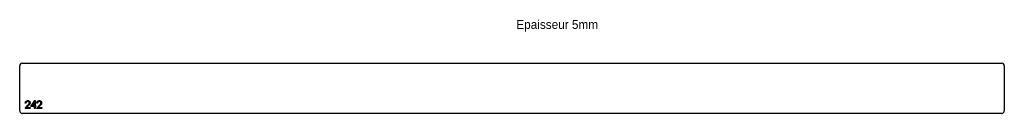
# Model space of a CAD drawing. Header units: millimetres. Extents: x -10979 to -9021, y 4330 to 4517.
import ezdxf

# ---------------------------------------------------------------- set-up
doc = ezdxf.new("R2010")
doc.units = ezdxf.units.MM

msp = doc.modelspace()

# ---------------------------------------------------------------- linework, layer by layer
at = {"color": 7, "linetype": 'Continuous', "lineweight": 25}
for p, q in [((-10974, 4430), (-9026, 4430)), ((-10979, 4335), (-10979, 4425)), ((-9021, 4425), (-9021, 4335)), ((-9026, 4330), (-10974, 4330))]:
    msp.add_line(p, q, dxfattribs=at)
at = {"color": 1, "linetype": 'Continuous', "lineweight": 25}
for p, q in [((-10966.5, 4350.4), (-10967.8, 4350.4)), ((-10956.9, 4343.5), (-10948.7, 4355.4)), ((-10949.8, 4351.5), (-10954.2, 4345)), ((-10949.8, 4345), (-10949.8, 4351.5)), ((-10948.7, 4355.4), (-10948.4, 4355.4)), ((-10948.4, 4355.4), (-10948.4, 4345)), ((-10943.4, 4350.4), (-10944.8, 4350.4)), ((-10968.4, 4340), (-10962.6, 4346.2)), ((-10958.2, 4340), (-10968.4, 4340)), ((-10961.5, 4345.5), (-10965.2, 4341.5)), ((-10965.2, 4341.5), (-10958.2, 4341.5)), ((-10958.2, 4341.5), (-10958.2, 4340)), ((-10949.8, 4343.5), (-10956.9, 4343.5)), ((-10954.2, 4345), (-10949.8, 4345)), ((-10949.8, 4340), (-10949.8, 4343.5)), ((-10948.4, 4340), (-10949.8, 4340)), ((-10948.4, 4345), (-10946.7, 4345)), ((-10948.4, 4343.5), (-10948.4, 4340)), ((-10946.7, 4343.5), (-10948.4, 4343.5)), ((-10946.7, 4345), (-10946.7, 4343.5)), ((-10945.3, 4340), (-10939.5, 4346.2)), ((-10935.2, 4340), (-10945.3, 4340)), ((-10938.4, 4345.5), (-10942.1, 4341.5)), ((-10942.1, 4341.5), (-10935.2, 4341.5)), ((-10935.2, 4341.5), (-10935.2, 4340))]:
    msp.add_line(p, q, dxfattribs=at)
at = {"color": 7, "linetype": 'Continuous', "lineweight": 25}
for centre, start, end in [((-10974, 4425), 90, 180), ((-9026, 4425), 360, 90), ((-10974, 4335), 180, 270), ((-9026, 4335), 270, 360)]:
    msp.add_arc(centre, 5, start, end, dxfattribs=at)
at = {"color": 1, "linetype": 'Continuous', "lineweight": 25}
for points, knots in [([(-10967.8, 4350.4), (-10967.8, 4350.6), (-10967.8, 4350.9), (-10967.7, 4351.4), (-10967.6, 4351.9), (-10967.5, 4352.4), (-10967.3, 4352.8), (-10967, 4353.2), (-10966.7, 4353.6), (-10966.4, 4354), (-10966, 4354.3), (-10965.7, 4354.6), (-10965.3, 4354.8), (-10964.8, 4355), (-10964.4, 4355.2), (-10963.9, 4355.3), (-10963.5, 4355.4), (-10963.1, 4355.4), (-10963, 4355.4)], [0, 0, 0, 0, 0.068799, 0.135118, 0.199001, 0.261934, 0.323531, 0.385435, 0.447216, 0.510018, 0.572511, 0.633364, 0.693217, 0.752555, 0.812558, 0.873261, 0.935543, 1, 1, 1, 1]), ([(-10963, 4353.8), (-10963.1, 4353.8), (-10963.4, 4353.8), (-10963.7, 4353.8), (-10964, 4353.7), (-10964.3, 4353.6), (-10964.6, 4353.5), (-10964.9, 4353.3), (-10965.2, 4353.2), (-10965.4, 4352.9), (-10965.6, 4352.7), (-10965.8, 4352.4), (-10966, 4352.2), (-10966.2, 4351.8), (-10966.3, 4351.5), (-10966.4, 4351.2), (-10966.5, 4350.8), (-10966.5, 4350.5), (-10966.5, 4350.4)], [0, 0, 0, 0, 0.064442, 0.1265535, 0.1867788, 0.245944, 0.3041103, 0.3617853, 0.4202554, 0.4799429, 0.5402862, 0.6007124, 0.6619622, 0.7244722, 0.7888813, 0.8563063, 0.9263482, 1, 1, 1, 1]), ([(-10963, 4355.4), (-10962.8, 4355.4), (-10962.5, 4355.4), (-10962, 4355.3), (-10961.5, 4355.2), (-10961.1, 4355.1), (-10960.7, 4354.9), (-10960.3, 4354.6), (-10960, 4354.4), (-10959.7, 4354.1), (-10959.4, 4353.7), (-10959.1, 4353.4), (-10958.9, 4353), (-10958.7, 4352.6), (-10958.6, 4352.2), (-10958.5, 4351.8), (-10958.4, 4351.4), (-10958.4, 4351.1), (-10958.4, 4350.9)], [0, 0, 0, 0, 0.0694796, 0.136525, 0.2008009, 0.2639832, 0.3257111, 0.3872705, 0.4494928, 0.5129552, 0.5762664, 0.637575, 0.6979011, 0.7575583, 0.8165875, 0.8766458, 0.9372859, 1, 1, 1, 1]), ([(-10959.8, 4350.8), (-10959.8, 4350.9), (-10959.8, 4351.1), (-10959.8, 4351.4), (-10959.9, 4351.7), (-10960, 4352), (-10960.1, 4352.2), (-10960.3, 4352.5), (-10960.5, 4352.7), (-10960.7, 4353), (-10961, 4353.2), (-10961.2, 4353.3), (-10961.5, 4353.5), (-10961.8, 4353.6), (-10962.1, 4353.7), (-10962.4, 4353.8), (-10962.7, 4353.8), (-10962.9, 4353.8), (-10963, 4353.8)], [0, 0, 0, 0, 0.061969, 0.122129, 0.180999, 0.240162, 0.299865, 0.359951, 0.421742, 0.486546, 0.551508, 0.614995, 0.67724, 0.739715, 0.803039, 0.866487, 0.931969, 1, 1, 1, 1]), ([(-10962.6, 4346.2), (-10962.5, 4346.4), (-10962.2, 4346.6), (-10961.8, 4347.1), (-10961.5, 4347.4), (-10961.2, 4347.8), (-10960.9, 4348.1), (-10960.7, 4348.4), (-10960.5, 4348.7), (-10960.3, 4349), (-10960.1, 4349.4), (-10959.9, 4349.8), (-10959.8, 4350.3), (-10959.8, 4350.6), (-10959.8, 4350.8)], [0, 0, 0, 0, 0.110794, 0.212813, 0.306078, 0.390617, 0.467233, 0.534451, 0.593867, 0.644833, 0.736221, 0.825037, 0.911992, 1, 1, 1, 1]), ([(-10958.4, 4350.9), (-10958.4, 4350.7), (-10958.4, 4350.3), (-10958.6, 4349.7), (-10958.8, 4349.1), (-10959, 4348.6), (-10959.2, 4348.2), (-10959.4, 4347.9), (-10959.7, 4347.6), (-10960, 4347.2), (-10960.3, 4346.8), (-10960.6, 4346.4), (-10961, 4346), (-10961.3, 4345.7), (-10961.5, 4345.5)], [0, 0, 0, 0, 0.098685, 0.195638, 0.292371, 0.391069, 0.444585, 0.503948, 0.57006, 0.642614, 0.721977, 0.807955, 0.900487, 1, 1, 1, 1]), ([(-10944.8, 4350.4), (-10944.8, 4350.6), (-10944.7, 4350.9), (-10944.7, 4351.4), (-10944.5, 4351.9), (-10944.4, 4352.4), (-10944.2, 4352.8), (-10943.9, 4353.2), (-10943.6, 4353.6), (-10943.3, 4354), (-10943, 4354.3), (-10942.6, 4354.6), (-10942.2, 4354.8), (-10941.8, 4355), (-10941.3, 4355.2), (-10940.9, 4355.3), (-10940.4, 4355.4), (-10940, 4355.4), (-10939.9, 4355.4)], [0, 0, 0, 0, 0.068799, 0.135118, 0.199001, 0.261934, 0.323531, 0.385435, 0.447216, 0.510018, 0.572511, 0.633364, 0.693217, 0.752555, 0.812558, 0.873261, 0.935543, 1, 1, 1, 1]), ([(-10939.9, 4353.8), (-10940.1, 4353.8), (-10940.3, 4353.8), (-10940.6, 4353.8), (-10941, 4353.7), (-10941.3, 4353.6), (-10941.6, 4353.5), (-10941.8, 4353.3), (-10942.1, 4353.2), (-10942.3, 4352.9), (-10942.6, 4352.7), (-10942.8, 4352.4), (-10942.9, 4352.2), (-10943.1, 4351.8), (-10943.2, 4351.5), (-10943.3, 4351.2), (-10943.4, 4350.8), (-10943.4, 4350.5), (-10943.4, 4350.4)], [0, 0, 0, 0, 0.064442, 0.1265535, 0.1867788, 0.245944, 0.3041103, 0.3617853, 0.4202554, 0.4799429, 0.5402862, 0.6007124, 0.6619622, 0.7244722, 0.7888813, 0.8563063, 0.9263482, 1, 1, 1, 1]), ([(-10939.9, 4355.4), (-10939.7, 4355.4), (-10939.4, 4355.4), (-10938.9, 4355.3), (-10938.5, 4355.2), (-10938, 4355.1), (-10937.6, 4354.9), (-10937.3, 4354.6), (-10936.9, 4354.4), (-10936.6, 4354.1), (-10936.3, 4353.7), (-10936, 4353.4), (-10935.8, 4353), (-10935.7, 4352.6), (-10935.5, 4352.2), (-10935.4, 4351.8), (-10935.4, 4351.4), (-10935.4, 4351.1), (-10935.3, 4350.9)], [0, 0, 0, 0, 0.0694796, 0.136525, 0.2008009, 0.2639832, 0.3257111, 0.3872705, 0.4494928, 0.5129552, 0.5762664, 0.637575, 0.6979011, 0.7575583, 0.8165875, 0.8766458, 0.9372859, 1, 1, 1, 1]), ([(-10936.7, 4350.8), (-10936.7, 4350.9), (-10936.7, 4351.1), (-10936.7, 4351.4), (-10936.8, 4351.7), (-10936.9, 4352), (-10937.1, 4352.2), (-10937.2, 4352.5), (-10937.4, 4352.7), (-10937.6, 4353), (-10937.9, 4353.2), (-10938.1, 4353.3), (-10938.4, 4353.5), (-10938.7, 4353.6), (-10939, 4353.7), (-10939.3, 4353.8), (-10939.6, 4353.8), (-10939.8, 4353.8), (-10939.9, 4353.8)], [0, 0, 0, 0, 0.061969, 0.122129, 0.180999, 0.240162, 0.299865, 0.359951, 0.421742, 0.486546, 0.551508, 0.614995, 0.67724, 0.739715, 0.803039, 0.866487, 0.931969, 1, 1, 1, 1]), ([(-10939.5, 4346.2), (-10939.4, 4346.4), (-10939.1, 4346.6), (-10938.7, 4347.1), (-10938.4, 4347.4), (-10938.1, 4347.8), (-10937.8, 4348.1), (-10937.6, 4348.4), (-10937.4, 4348.7), (-10937.2, 4349), (-10937, 4349.4), (-10936.8, 4349.8), (-10936.7, 4350.3), (-10936.7, 4350.6), (-10936.7, 4350.8)], [0, 0, 0, 0, 0.110794, 0.212813, 0.306078, 0.390617, 0.467233, 0.534451, 0.593867, 0.644833, 0.736221, 0.825037, 0.911992, 1, 1, 1, 1]), ([(-10935.3, 4350.9), (-10935.4, 4350.7), (-10935.4, 4350.3), (-10935.5, 4349.7), (-10935.7, 4349.1), (-10935.9, 4348.6), (-10936.1, 4348.2), (-10936.4, 4347.9), (-10936.6, 4347.6), (-10936.9, 4347.2), (-10937.2, 4346.8), (-10937.6, 4346.4), (-10938, 4346), (-10938.2, 4345.7), (-10938.4, 4345.5)], [0, 0, 0, 0, 0.098685, 0.195638, 0.292371, 0.391069, 0.444585, 0.503948, 0.57006, 0.642614, 0.721977, 0.807955, 0.900487, 1, 1, 1, 1])]:
    msp.add_open_spline(points, degree=3, knots=knots, dxfattribs=at)

# ---------------------------------------------------------------- texts
at = {"insert": (-9991.4, 4515.8), "char_height": 17.5, "attachment_point": 1}
msp.add_mtext_dynamic_manual_height_columns('Epaisseur 5mm', width=326.111, gutter_width=87.5, heights=[0], dxfattribs=at)

doc.saveas('drawing.dxf')
